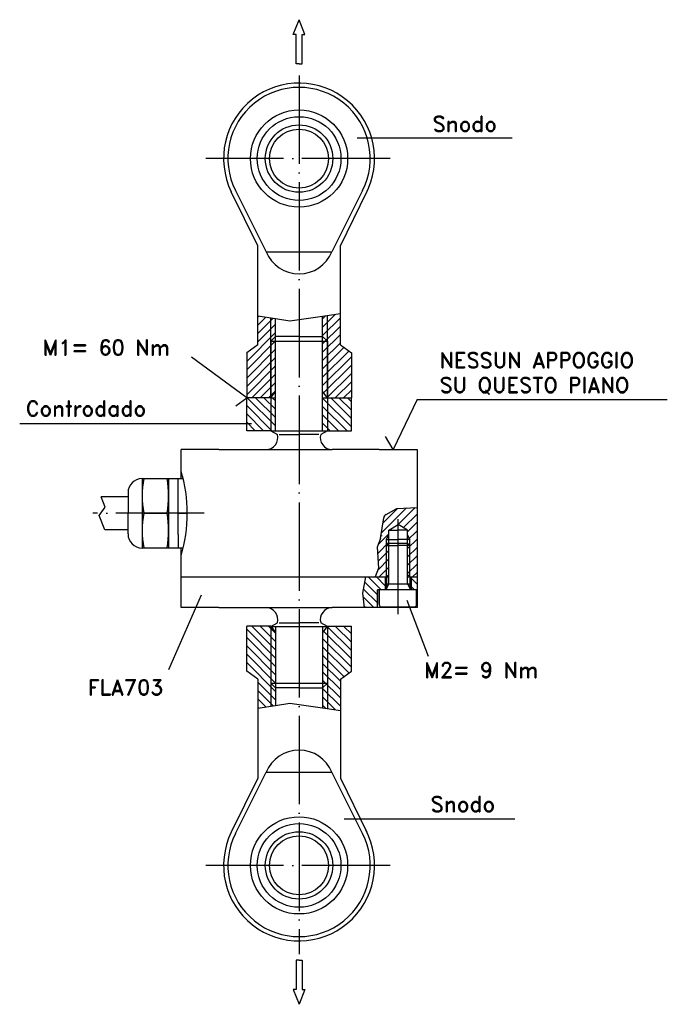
# Model space of a CAD drawing. Extents: x 55 to 165, y 322 to 489.
import ezdxf

# ---------------------------------------------------------------- set-up
doc = ezdxf.new("R2010")
doc.units = 0
doc.header["$LTSCALE"] = 15
doc.header["$MEASUREMENT"] = 0
doc.linetypes.add('TP', pattern=[1.2, 1, -0.1, 0, -0.1])
doc.layers.get('0').update_dxf_attribs({"linetype": 'CONTINUOUS'})
doc.styles.add('ROMAND', font='romand', dxfattribs={"height": 2})

# ---------------------------------------------------------------- blocks, each defined once
blk = doc.blocks.new('*X0')
at = {"color": 0}
for p, q in [((96.13, 470.9), (96.29, 471.05)), ((96.13, 469.48), (97.51, 470.87)), ((107.13, 469.17), (109.32, 471.36)), ((107.13, 470.58), (107.67, 471.12)), ((96.13, 468.07), (98.74, 470.68)), ((96.13, 466.66), (99.13, 469.66)), ((107.13, 467.76), (110.13, 470.76)), ((107.13, 466.34), (110.13, 469.34)), ((94.25, 463.36), (99.13, 468.24)), ((107.13, 464.93), (110.13, 467.93)), ((94.25, 461.95), (99.13, 466.83)), ((107.13, 463.51), (110.13, 466.51)), ((94.25, 460.53), (99.13, 465.41)), ((94.25, 464.77), (94.34, 464.87)), ((107.13, 462.1), (110.74, 465.71)), ((107.13, 460.68), (111.57, 465.12)), ((94.25, 459.12), (99.13, 464)), ((94.25, 457.7), (99.13, 462.58)), ((107.13, 459.27), (112.01, 464.15)), ((107.3, 458.03), (112.01, 462.74)), ((95.17, 457.21), (99.13, 461.17)), ((107.92, 457.23), (112.01, 461.32)), ((96.58, 457.21), (99.13, 459.76)), ((109.31, 457.21), (112.01, 459.91)), ((98, 457.21), (99.13, 458.34)), ((110.72, 457.21), (112.01, 458.49))]:
    blk.add_line(p, q, dxfattribs=at)
blk = doc.blocks.new('*X1')
at = {"color": 0}
for p, q in [((98.62, 420.4), (93.84, 425.18)), ((98.62, 421.81), (95.25, 425.18)), ((98.62, 423.23), (96.66, 425.18)), ((98.62, 424.64), (98.08, 425.18)), ((111.5, 420.25), (106.62, 425.13)), ((111.5, 421.66), (107.98, 425.18)), ((111.5, 423.07), (109.39, 425.18)), ((111.5, 424.49), (110.81, 425.18)), ((98.02, 419.58), (93.74, 423.87)), ((96.61, 419.58), (93.74, 422.45)), ((110.75, 419.58), (106.62, 423.71)), ((95.19, 419.58), (93.74, 421.04)), ((109.33, 419.58), (106.62, 422.3)), ((107.92, 419.58), (106.62, 420.88)), ((93.78, 419.58), (93.74, 419.62))]:
    blk.add_line(p, q, dxfattribs=at)
blk = doc.blocks.new('*X2')
at = {"color": 0}
for p, q in [((116.55, 402.22), (120.81, 406.48)), ((116.83, 403.91), (119.32, 406.41)), ((119.39, 403.65), (122.3, 406.56)), ((120.31, 403.15), (122.62, 405.46)), ((121.02, 402.45), (122.62, 404.05)), ((121.02, 401.04), (122.62, 402.63)), ((116.05, 400.31), (117.82, 402.08)), ((121.02, 399.62), (122.62, 401.22)), ((115.95, 398.79), (117.82, 400.66)), ((116.03, 397.46), (117.82, 399.25)), ((121.02, 398.21), (122.62, 399.8)), ((116.01, 396.02), (117.82, 397.84)), ((121.02, 396.79), (122.62, 398.39)), ((116.18, 394.78), (117.82, 396.42)), ((121.02, 395.38), (122.62, 396.98)), ((121.84, 394.78), (122.62, 395.56))]:
    blk.add_line(p, q, dxfattribs=at)
blk = doc.blocks.new('*X3')
at = {"color": 0}
for p, q in [((116.54, 392.58), (114.34, 394.78)), ((117.24, 393.29), (115.75, 394.78)), ((117.24, 394.71), (117.16, 394.78)), ((122.62, 393.57), (121.61, 394.58)), ((115.92, 390.37), (113.5, 392.79)), ((115.92, 391.78), (113.73, 393.98)), ((122.19, 392.58), (121.61, 393.17)), ((115.29, 389.58), (113.42, 391.46)), ((113.88, 389.58), (113.63, 389.83))]:
    blk.add_line(p, q, dxfattribs=at)

msp = doc.modelspace()

# ---------------------------------------------------------------- linework, layer by layer
for p, q in [((101.62, 486.78), (102.62, 489.28)), ((103.62, 486.78), (102.62, 489.28)), ((102.12, 486.78), (101.62, 486.78)), ((102.12, 481.78), (102.12, 486.78)), ((103.12, 486.78), (103.62, 486.78)), ((103.12, 481.78), (103.12, 486.78)), ((102.62, 481.78), (102.12, 481.78)), ((102.62, 481.78), (103.12, 481.78)), ((112.45, 469.23), (138.78, 469.23)), ((95.62, 450.94), (91.13, 460.1)), ((91.84, 460.3), (97.05, 449.94)), ((113.4, 460.3), (108.18, 449.94)), ((109.62, 450.94), (114.11, 460.1)), ((95.62, 439.05), (95.62, 450.94)), ((109.62, 439.45), (109.62, 450.94)), ((97.05, 449.94), (108.18, 449.94)), ((106.62, 439.02), (109.62, 439.45)), ((107.42, 425.18), (107.42, 439.13)), ((109.62, 434.12), (109.62, 439.45)), ((95.62, 434.12), (95.62, 439.05)), ((95.62, 439.05), (98.62, 438.59)), ((97.82, 425.18), (97.82, 438.72)), ((98.62, 426.23), (98.62, 438.59)), ((98.62, 438.59), (101.04, 438.22)), ((101.04, 438.22), (106.62, 439.02)), ((106.62, 426.23), (106.62, 439.02)), ((95.62, 434.12), (93.74, 432.78)), ((97.82, 434.78), (98.62, 435.58)), ((97.82, 434.78), (107.42, 434.78)), ((97.82, 434.78), (97.82, 419.58)), ((102.62, 435.58), (98.62, 435.58)), ((98.62, 425.18), (98.62, 435.58)), ((102.62, 435.58), (106.62, 435.58)), ((107.42, 434.78), (106.62, 435.58)), ((106.62, 425.18), (106.62, 435.58)), ((107.42, 434.78), (107.42, 419.58)), ((109.62, 434.12), (111.5, 432.78)), ((93.74, 432.78), (93.74, 425.18)), ((111.5, 432.78), (111.5, 425.18)), ((93.74, 425.18), (84.39, 432.08)), ((97.82, 425.18), (98.62, 426.23)), ((107.42, 425.18), (106.62, 426.23)), ((91.9, 423.81), (93.74, 425.18)), ((97.82, 425.18), (93.74, 425.18)), ((93.74, 419.58), (93.74, 425.18)), ((97.82, 425.18), (98.62, 425.18)), ((98.62, 419.58), (98.62, 425.18)), ((106.62, 419.58), (106.62, 425.18)), ((106.62, 425.18), (107.42, 425.18)), ((107.42, 425.18), (111.5, 425.18)), ((111.5, 419.58), (111.5, 425.18)), ((122.67, 424.9), (118.6, 416.38)), ((122.67, 424.9), (165.06, 424.9)), ((55.25, 420.79), (94.53, 420.79)), ((97.82, 419.58), (93.74, 419.58)), ((97.82, 419.58), (98.94, 418.93)), ((97.82, 419.58), (98.62, 419.58)), ((98.62, 419.58), (106.62, 419.58)), ((107.42, 419.58), (106.3, 418.93)), ((106.62, 419.58), (107.42, 419.58)), ((107.42, 419.58), (111.5, 419.58)), ((99.27, 418.93), (102.62, 418.93)), ((105.96, 418.93), (102.62, 418.93)), ((118.6, 416.38), (117.3, 418.63)), ((82.62, 412.78), (82.62, 416.38)), ((85.16, 416.38), (82.62, 416.38)), ((89.02, 416.38), (85.16, 416.38)), ((89.02, 416.38), (97.02, 416.38)), ((97.02, 416.38), (108.22, 416.38)), ((116.22, 416.38), (108.22, 416.38)), ((116.22, 416.38), (122.62, 416.38)), ((122.62, 416.38), (122.62, 406.57)), ((82.62, 411.46), (82.62, 412.78)), ((76, 411.46), (76.02, 411.46)), ((76.02, 411.46), (76.02, 408.78)), ((76.02, 411.46), (82.97, 411.46)), ((80.5, 411.46), (80.5, 408.78)), ((82.1, 409.16), (82.1, 411.46)), ((73.62, 409.08), (73.62, 405.58)), ((82.1, 401.99), (82.1, 409.16)), ((69.76, 406.6), (69.09, 408.38)), ((73.62, 408.38), (69.09, 408.38)), ((76.02, 408.78), (76.02, 402.38)), ((80.5, 408.78), (80.5, 402.38)), ((68.74, 405.19), (69.76, 406.6)), ((117.38, 405.39), (119.21, 406.4)), ((119.21, 406.4), (122.62, 406.57)), ((122.62, 406.57), (122.62, 405.01)), ((69.67, 402.78), (68.74, 405.19)), ((73.62, 402.07), (73.62, 405.58)), ((76.29, 405.58), (80.23, 405.58)), ((82.1, 405.58), (83.65, 405.58)), ((116.4, 401.3), (116.97, 404.82)), ((119.42, 388.45), (119.42, 404.58)), ((122.62, 405.01), (122.62, 394.78)), ((73.62, 402.78), (69.67, 402.78)), ((117.82, 402.74), (119.42, 403.66)), ((117.82, 402.74), (119.42, 402.74)), ((117.82, 393.61), (117.82, 402.74)), ((121.02, 402.74), (119.42, 403.66)), ((121.02, 402.74), (119.42, 402.74)), ((121.02, 393.61), (121.02, 402.74)), ((76.02, 402.38), (76.02, 399.71)), ((80.5, 402.38), (80.5, 399.71)), ((82.1, 401.99), (82.1, 399.71)), ((116.4, 401.3), (115.89, 399.86)), ((117.42, 401.14), (117.82, 401.97)), ((117.42, 401.14), (119.42, 401.14)), ((117.42, 394.78), (117.42, 401.14)), ((121.42, 401.14), (119.42, 401.14)), ((121.42, 401.14), (121.02, 401.97)), ((121.42, 394.78), (121.42, 401.14)), ((76, 399.7), (76.02, 399.7)), ((76.02, 399.71), (82.97, 399.71)), ((82.62, 398.38), (82.62, 399.71)), ((115.89, 399.86), (116.1, 396.25)), ((117.42, 400.14), (117.82, 400.54)), ((117.42, 400.14), (119.42, 400.14)), ((117.82, 400.54), (121.02, 400.54)), ((121.42, 400.14), (119.42, 400.14)), ((121.42, 400.14), (121.02, 400.54)), ((82.62, 389.58), (82.62, 398.38)), ((116.1, 396.25), (115.52, 394.78)), ((82.62, 394.78), (113.88, 394.78)), ((113.88, 394.78), (113.35, 392.02)), ((113.88, 394.78), (115.52, 394.78)), ((115.52, 394.78), (117.24, 394.78)), ((117.24, 394.78), (117.24, 392.58)), ((117.24, 394.78), (117.42, 394.78)), ((117.42, 394.78), (117.82, 395.18)), ((117.42, 394.78), (117.82, 394.78)), ((117.42, 394.78), (117.42, 392.58)), ((121.42, 394.78), (121.02, 395.18)), ((121.02, 394.78), (121.42, 394.78)), ((121.42, 394.78), (121.61, 394.78)), ((121.42, 394.78), (121.42, 392.58)), ((121.61, 394.78), (121.61, 392.58)), ((121.61, 394.78), (122.62, 394.78)), ((122.62, 394.78), (122.62, 392.58)), ((115.92, 389.58), (115.92, 392.58)), ((117.24, 392.58), (115.92, 392.58)), ((116.22, 392.58), (116.22, 390.09)), ((116.22, 390.09), (116.22, 392.58)), ((121.61, 392.58), (117.24, 392.58)), ((117.42, 393.61), (121.42, 393.61)), ((117.82, 393.61), (117.42, 392.88)), ((121.02, 393.61), (121.42, 392.88)), ((122.62, 392.58), (121.61, 392.58)), ((122.56, 390.09), (122.56, 392.58)), ((122.62, 392.58), (122.62, 389.58)), ((86, 391.69), (80.5, 379.01)), ((113.35, 392.02), (113.66, 389.58)), ((120.91, 390.87), (124.53, 381.36)), ((85.16, 389.58), (82.62, 389.58)), ((89.02, 389.58), (85.16, 389.58)), ((89.02, 389.58), (97.02, 389.58)), ((97.02, 389.58), (108.22, 389.58)), ((113.66, 389.58), (108.22, 389.58)), ((115.92, 389.58), (113.66, 389.58)), ((122.62, 389.58), (115.92, 389.58)), ((116.62, 389.69), (122.16, 389.69)), ((97.82, 386.42), (93.74, 386.42)), ((93.74, 378.82), (93.74, 386.42)), ((97.82, 386.38), (98.94, 387.03)), ((97.82, 386.42), (97.82, 372.88)), ((97.82, 386.42), (98.62, 385.37)), ((97.82, 386.38), (98.62, 386.38)), ((98.62, 386.42), (98.62, 376.02)), ((98.62, 386.38), (106.62, 386.38)), ((99.27, 387.03), (102.62, 387.03)), ((105.96, 387.03), (102.62, 387.03)), ((107.42, 386.38), (106.3, 387.03)), ((106.62, 386.42), (106.62, 376.02)), ((107.42, 386.42), (106.62, 385.37)), ((106.62, 386.38), (107.42, 386.38)), ((107.42, 386.42), (111.5, 386.42)), ((107.42, 386.42), (107.42, 372.47)), ((111.5, 378.82), (111.5, 386.42)), ((98.62, 385.37), (98.62, 373.01)), ((106.62, 385.37), (106.62, 372.58)), ((95.62, 377.48), (93.74, 378.82)), ((95.62, 377.48), (95.62, 372.54)), ((109.62, 377.48), (111.5, 378.82)), ((109.62, 377.48), (109.62, 372.15)), ((97.82, 376.8), (98.62, 376)), ((97.82, 376.8), (107.42, 376.8)), ((102.62, 376), (98.62, 376)), ((102.62, 376), (106.62, 376)), ((107.42, 376.8), (106.62, 376)), ((95.62, 372.54), (98.62, 373.01)), ((95.62, 372.54), (95.62, 360.66)), ((98.62, 373.01), (101.04, 373.38)), ((101.04, 373.38), (106.62, 372.58)), ((106.62, 372.58), (109.62, 372.15)), ((109.62, 372.15), (109.62, 360.66)), ((95.62, 360.66), (91.13, 351.5)), ((91.84, 351.3), (97.05, 361.66)), ((97.05, 361.66), (108.18, 361.66)), ((113.4, 351.3), (108.18, 361.66)), ((109.62, 360.66), (114.11, 351.5)), ((110.29, 353.77), (139.21, 353.77)), ((102.12, 329.82), (102.12, 324.82)), ((102.62, 329.82), (102.12, 329.82)), ((102.62, 329.82), (103.12, 329.82)), ((103.12, 329.82), (103.12, 324.82)), ((101.62, 324.82), (102.62, 322.32)), ((102.12, 324.82), (101.62, 324.82)), ((103.62, 324.82), (102.62, 322.32)), ((103.12, 324.82), (103.62, 324.82))]:
    msp.add_line(p, q)
at = {"linetype": 'TP'}
for p, q in [((102.62, 479.83), (102.62, 330.81)), ((118.07, 465.73), (86.83, 465.73)), ((86.55, 405.58), (67.68, 405.58)), ((118.07, 345.87), (86.83, 345.87))]:
    msp.add_line(p, q, dxfattribs=at)
for centre, radius in [((102.62, 465.73), 8.24), ((102.62, 465.73), 7.1), ((102.62, 465.73), 5.72), ((102.62, 465.73), 5), ((102.62, 345.87), 8.24), ((102.62, 345.87), 7.1), ((102.62, 345.87), 5.72), ((102.62, 345.87), 5)]:
    msp.add_circle(centre, radius)
for centre, radius, start, end in [((102.62, 465.73), 12.8, 331.9428, 206.1268), ((102.62, 465.73), 12.07, 333.2596, 206.7404), ((102.62, 452.19), 6, 202.0081, 337.9919), ((97.02, 418.38), 2, 270, 16.0227), ((108.22, 418.38), 2, 163.9773, 270), ((58.05, 405.58), 25.61, 343.6686, 16.3314), ((76, 409.08), 2.38, 90, 180), ((92.23, 408.52), 16.21, 169.56, 190.44), ((64.29, 408.52), 16.21, 349.56, 10.44), ((92.23, 402.64), 16.21, 169.56, 190.44), ((64.29, 402.64), 16.21, 349.56, 10.44), ((117.76, 404.69), 0.8, 119.0281, 170.7121), ((76, 402.07), 2.38, 180, 270), ((117.37, 401.69), 0.8, 170.7121, 178.1484), ((97.02, 387.58), 2, 343.9773, 90), ((108.22, 387.58), 2, 90, 196.0227), ((116.62, 390.09), 0.4, 180, 270), ((122.16, 390.09), 0.4, 270, 0), ((102.62, 359.41), 6, 22.0081, 157.9919), ((102.62, 345.87), 12.8, 153.8732, 28.0572), ((102.62, 345.87), 12.07, 153.2596, 26.7404)]:
    msp.add_arc(centre, radius, start, end)

# ---------------------------------------------------------------- block references
for name, p in [('*X0', (-0.51, -32.02)), ('*X1', (0, 0)), ('*X2', (0, 0)), ('*X3', (0, 0))]:
    msp.add_blockref(name, p)
at = {"xscale": -1, "rotation": 180}
msp.add_blockref('*X0', (-0.51, 843.62), dxfattribs=at)

# ---------------------------------------------------------------- texts
at = {"style": 'ROMAND'}
for s, p in [('Snodo', (125.25, 470.31)), ('M1= 60 Nm', (59.15, 432.39)), ('NESSUN APPOGGIO', (126.44, 430.24)), ('SU QUESTO PIANO', (126.44, 426.03)), ('Controdado', (56.28, 422.05)), ('M2= 9 Nm', (123.83, 377.7)), ('FLA703', (66.81, 374.76)), ('Snodo', (124.93, 354.96))]:
    msp.add_text(s, height=2.6, dxfattribs=at).set_placement(p)

doc.saveas('drawing.dxf')
